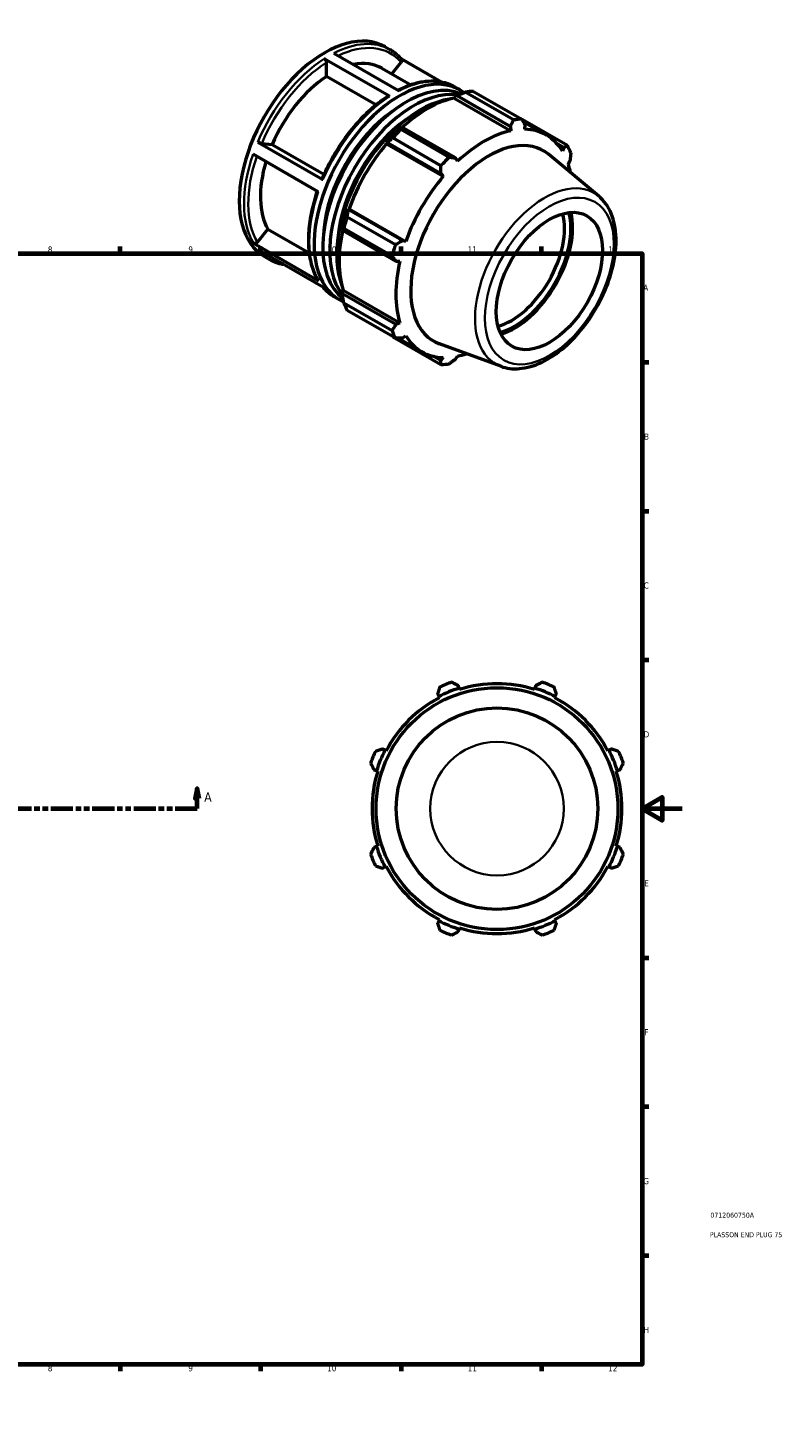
# Model space of a CAD drawing. Header units: millimetres. Extents: x -6 to 892, y -39 to 687.
# Tile 3 of 3: x 515 to 892, y 0 to 687. Entities that reach past the tile are written whole.
import ezdxf

# ---------------------------------------------------------------- set-up
doc = ezdxf.new("R2010")
doc.units = ezdxf.units.MM
doc.linetypes.add('DOUBLE_DASH_CHAIN', pattern=[1.2403, 0.6614, -0.0827, 0.1654, -0.0827, 0.1654, -0.0827])
for name, color, linetype, lineweight in [('Border (ANSI)', 7, 'Continuous', 70), ('Section Line (ANSI)', 7, 'DOUBLE_DASH_CHAIN', 70), ('Title (ISO)', 7, 'Continuous', 50), ('Visible (ANSI)', 7, 'Continuous', 50), ('Visible Narrow (ANSI)', 7, 'Continuous', 35)]:
    doc.layers.add(name, color=color, linetype=linetype, lineweight=lineweight)
doc.styles.add('Label Text (ANSI)', font='tahoma.ttf')
doc.styles.add('Note Text (ANSI)', font='tahoma.ttf')
doc.styles.add('Note Text (ISO)', font='tahoma.ttf')

# ---------------------------------------------------------------- blocks, each defined once
blk = doc.blocks.new('Borders Default Border')
at = {"layer": 'Border (ANSI)'}
for p, q in [((70.08, 574), (70.08, 577.45)), ((140.17, 574), (140.17, 577.45)), ((210.25, 574), (210.25, 577.45)), ((280.33, 574), (280.33, 577.45)), ((350.42, 574), (350.42, 577.45)), ((490.58, 574), (490.58, 577.45)), ((560.67, 574), (560.67, 577.45)), ((630.75, 574), (630.75, 577.45)), ((700.83, 574), (700.83, 577.45)), ((770.92, 574), (770.92, 577.45)), ((20, 519.75), (16.55, 519.75)), ((821, 519.75), (824.45, 519.75)), ((20, 445.5), (16.55, 445.5)), ((821, 445.5), (824.45, 445.5)), ((20, 371.25), (16.55, 371.25)), ((821, 371.25), (824.45, 371.25)), ((20, 222.75), (16.55, 222.75)), ((821, 222.75), (824.45, 222.75)), ((20, 148.5), (16.55, 148.5)), ((821, 148.5), (824.45, 148.5)), ((20, 74.25), (16.55, 74.25)), ((821, 74.25), (824.45, 74.25)), ((70.08, 20), (70.08, 16.55)), ((140.17, 20), (140.17, 16.55)), ((210.25, 20), (210.25, 16.55)), ((280.33, 20), (280.33, 16.55)), ((350.42, 20), (350.42, 16.55)), ((490.58, 20), (490.58, 16.55)), ((560.67, 20), (560.67, 16.55)), ((630.75, 20), (630.75, 16.55)), ((700.83, 20), (700.83, 16.55)), ((770.92, 20), (770.92, 16.55))]:
    blk.add_line(p, q, dxfattribs=at)
at = {"layer": 'Border (ANSI)', "flags": 128}
for points in [[(420.5, 594), (420.5, 574), (414.73, 584), (426.27, 584), (420.5, 574)], [(20, 20), (20, 574), (821, 574), (821, 20), (20, 20)], [(0, 297), (20, 297), (10, 302.77), (10, 291.23), (20, 297)], [(841, 297), (821, 297), (831, 302.77), (831, 291.23), (821, 297)], [(420.5, 0), (420.5, 20), (414.73, 10), (426.27, 10), (420.5, 20)]]:
    blk.add_lwpolyline(points, dxfattribs=at)
at = {"layer": 'Border (ANSI)', "attachment_point": 7, "style": 'Note Text (ANSI)'}
for s, insert, char_height in [('1', (34.35, 574.4), 3.05), ('2', (104.2, 574.4), 3.05), ('3', (174.26, 574.34), 3.05), ('4', (244.23, 574.4), 3.05), ('5', (314.48, 574.34), 3.05), ('6', (384.49, 574.34), 3.05), ('7', (454.6, 574.4), 3.05), ('8', (524.63, 574.33), 3.05), ('9', (594.7, 574.34), 3.05), ('10', (663.96, 574.34), 3.048), ('11', (734.04, 574.4), 3.048), ('12', (804.13, 574.4), 3.048), ('A', (16.78, 555.35), 3.05), ('A', (821.63, 555.35), 3.05), ('B', (17.15, 481.1), 3.05), ('B', (821.99, 481.1), 3.05), ('C', (16.95, 406.8), 3.05), ('C', (821.8, 406.8), 3.05), ('D', (16.96, 332.6), 3.05), ('D', (821.81, 332.6), 3.05), ('E', (17.21, 258.35), 3.05), ('E', (822.05, 258.35), 3.05), ('F', (17.29, 184.1), 3.05), ('F', (822.14, 184.1), 3.05), ('G', (16.81, 109.79), 3.05), ('G', (821.66, 109.79), 3.05), ('H', (16.97, 35.6), 3.05), ('H', (821.81, 35.6), 3.05), ('2', (104.2, 16.55), 3.05), ('12', (804.13, 16.55), 3.048), ('1', (34.35, 16.55), 3.05), ('3', (174.26, 16.49), 3.05), ('4', (244.23, 16.55), 3.05), ('5', (314.48, 16.49), 3.05), ('6', (384.49, 16.49), 3.05), ('7', (454.6, 16.55), 3.05), ('8', (524.63, 16.48), 3.05), ('9', (594.7, 16.49), 3.05), ('10', (663.96, 16.49), 3.048), ('11', (734.04, 16.55), 3.048)]:
    blk.add_mtext(s, dxfattribs=dict(at, insert=insert, char_height=char_height))
blk = doc.blocks.new('Title Blocks ISO')
at = {"layer": 'Title (ISO)', "color": 232, "true_color": 0xca0064, "style": 'Note Text (ISO)'}
for tag, p in [('PART_NUMBER_001', (34.08, 73.13)), ('DESCRIPTION_001', (33.84, 63.4))]:
    blk.add_attdef(tag, p, '', height=2.5, dxfattribs=at)
blk = doc.blocks.new('2dTransSection0')
at = {"layer": 'Section Line (ANSI)', "linetype": 'Continuous'}
for p, q in [((298.88, 307.11), (297.88, 302.11)), ((297.88, 302.11), (299.88, 302.11)), ((298.88, 302.11), (298.88, 307.11)), ((299.88, 302.11), (298.88, 307.11)), ((298.88, 297.11), (298.88, 302.11)), ((599.18, 307.11), (598.18, 302.11)), ((598.18, 302.11), (600.18, 302.11)), ((599.18, 302.11), (599.18, 307.11)), ((600.18, 302.11), (599.18, 307.11)), ((599.18, 297.11), (599.18, 302.11)), ((298.88, 297.11), (309.94, 297.11)), ((588.12, 297.11), (599.18, 297.11))]:
    blk.add_line(p, q, dxfattribs=at)
at = {"layer": 'Section Line (ANSI)', "linetype": 'DOUBLE_DASH_CHAIN', "ltscale": 16.657326}
blk.add_line((298.88, 297.11), (599.18, 297.11), dxfattribs=at)
at = {"layer": 'Section Line (ANSI)', "linetype": 'Continuous', "flags": 128}
for points in [[(299.88, 302.11), (298.88, 307.11), (297.88, 302.11), (299.88, 302.11)], [(600.18, 302.11), (599.18, 307.11), (598.18, 302.11), (600.18, 302.11)]]:
    blk.add_lwpolyline(points, dxfattribs=at)
at = {"layer": 'Section Line (ANSI)'}
for points in [[(299.88, 302.11), (298.88, 307.11), (297.88, 302.11), (299.88, 302.11)], [(600.18, 302.11), (599.18, 307.11), (598.18, 302.11), (600.18, 302.11)]]:
    blk.add_solid(points, dxfattribs=at)
at = {"layer": 'Section Line (ANSI)', "char_height": 4.57, "attachment_point": 7, "style": 'Label Text (ANSI)'}
for insert in [(291.52, 300.61), (602.65, 300.61)]:
    blk.add_mtext('A', dxfattribs=dict(at, insert=insert))

msp = doc.modelspace()

# ---------------------------------------------------------------- linework, layer by layer
at = {"layer": 'Visible (ANSI)'}
for p, q in [((667.267, 673.821), (699.794, 655.09)), ((692.798, 676.995), (695.213, 675.604)), ((695.056, 652.333), (662.529, 671.064)), ((663.59, 662.218), (663.59, 669.224)), ((691.258, 666.284), (705.663, 657.989)), ((696.153, 663.465), (700.823, 669.272)), ((720.888, 659.391), (700.829, 670.942)), ((688.274, 648.003), (663.59, 662.218)), ((727.353, 652.041), (728.586, 652.705)), ((727.74, 656.873), (730.154, 655.483)), ((728.586, 652.705), (755.322, 637.308)), ((756.922, 640.5), (732.846, 654.365)), ((736.982, 654.766), (761.058, 640.901)), ((727.211, 651.437), (727.353, 652.041)), ((727.211, 651.437), (755.469, 635.164)), ((783.744, 627.736), (761.14, 640.753)), ((761.784, 639.588), (773.315, 632.948)), ((701.233, 636.953), (700.57, 636.618)), ((700.763, 635.889), (724.838, 622.025)), ((727.969, 621.557), (701.233, 636.953)), ((755.322, 637.308), (755.469, 635.164)), ((762.565, 635.852), (762.647, 638.018)), ((629.315, 629.496), (661.841, 610.765)), ((631.295, 628.801), (636.539, 628.32)), ((636.539, 628.32), (662.342, 613.461)), ((693.399, 629.054), (693.909, 629.228)), ((693.617, 628.694), (693.399, 629.054)), ((693.617, 628.694), (721.875, 612.421)), ((693.909, 629.228), (720.645, 613.831)), ((720.702, 617.662), (696.627, 631.526)), ((778.396, 628.863), (781.988, 626.794)), ((781.988, 626.794), (781.302, 624.979)), ((659.494, 604.655), (626.967, 623.386)), ((728.971, 619.905), (727.969, 621.557)), ((799.377, 602.533), (774.308, 623.387)), ((784.241, 618.467), (785.022, 620.073)), ((720.645, 613.831), (721.875, 612.421)), ((673.94, 592.232), (698.016, 578.368)), ((674.567, 595.727), (674.46, 596.251)), ((674.46, 596.251), (674.88, 596.24)), ((701.303, 580.331), (674.567, 595.727)), ((674.88, 596.24), (703.138, 579.968)), ((629.149, 579.558), (634.393, 586.078)), ((634.393, 586.078), (654.96, 574.234)), ((671.489, 586.249), (671.533, 585.512)), ((671.533, 585.512), (698.27, 570.116)), ((696.303, 572.599), (672.227, 586.464)), ((627.169, 579.025), (659.696, 560.294)), ((703.138, 579.968), (701.303, 580.331)), ((662.086, 556.941), (629.559, 575.672)), ((632.615, 572.485), (635.029, 571.094)), ((698.27, 570.116), (700.199, 570.071)), ((667.556, 552.363), (669.97, 550.973)), ((671.489, 555.282), (671.941, 555.707)), ((671.533, 553.887), (671.489, 555.282)), ((698.27, 538.491), (671.533, 553.887)), ((671.941, 555.707), (700.199, 539.435)), ((672.227, 549.369), (696.303, 535.505)), ((698.016, 531.709), (673.94, 545.574)), ((700.199, 539.435), (698.27, 538.491)), ((696.627, 532.408), (720.702, 518.544)), ((699.356, 531.732), (711.125, 524.954)), ((701.303, 531.769), (703.138, 532.923)), ((750.513, 517.679), (719.893, 528.893)), ((720.645, 520.545), (716.961, 522.666)), ((721.875, 522.05), (720.645, 520.545)), ((727.969, 521.255), (728.971, 522.738)), ((729.706, 357.173), (729.303, 358.451)), ((729.908, 356.534), (729.706, 357.173)), ((767.583, 357.173), (767.381, 356.534)), ((767.986, 358.451), (767.583, 357.173)), ((718.945, 354.161), (719.564, 352.972)), ((719.564, 352.972), (719.873, 352.378)), ((777.416, 352.378), (777.725, 352.972)), ((777.725, 352.972), (778.344, 354.161)), ((692.781, 326.189), (691.592, 326.808)), ((693.375, 325.88), (692.781, 326.189)), ((804.508, 326.189), (803.914, 325.88)), ((805.697, 326.808), (804.508, 326.189)), ((687.301, 316.45), (688.579, 316.047)), ((688.579, 316.047), (689.218, 315.845)), ((808.071, 315.845), (808.71, 316.047)), ((808.71, 316.047), (809.988, 316.45)), ((688.579, 278.17), (687.301, 277.767)), ((689.218, 278.371), (688.579, 278.17)), ((808.71, 278.17), (808.071, 278.371)), ((809.988, 277.767), (808.71, 278.17)), ((691.592, 267.408), (692.781, 268.027)), ((692.781, 268.027), (693.375, 268.337)), ((803.914, 268.337), (804.508, 268.027)), ((804.508, 268.027), (805.697, 267.408)), ((719.564, 241.244), (718.945, 240.056)), ((719.873, 241.838), (719.564, 241.244)), ((777.725, 241.244), (777.416, 241.838)), ((778.344, 240.056), (777.725, 241.244)), ((729.303, 235.765), (729.706, 237.043)), ((729.706, 237.043), (729.908, 237.682)), ((767.381, 237.682), (767.583, 237.043)), ((767.583, 237.043), (767.986, 235.765))]:
    msp.add_line(p, q, dxfattribs=at)
for radius in [60.3, 50.25]:
    msp.add_circle((748.645, 297.108), radius, dxfattribs=at)
for radius, start, end in [(62.98, 107.5, 117.5), (67, 109.791984, 115.208016), (62.31, 72.5, 107.5), (62.98, 62.5, 72.5), (67, 64.791984, 70.208016), (62.31, 117.5, 152.5), (62.31, 27.5, 62.5), (67, 154.791984, 160.208016), (62.98, 152.5, 162.5), (62.98, 17.5, 27.5), (67, 19.791984, 25.208016), (62.31, 162.5, 197.5), (62.31, 342.5, 17.5), (62.98, 197.5, 207.5), (62.98, 332.5, 342.5), (67, 199.791984, 205.208016), (62.31, 207.5, 242.5), (62.31, 297.5, 332.5), (67, 334.791984, 340.208016), (62.98, 242.5, 252.5), (62.98, 287.5, 297.5), (67, 244.791984, 250.208016), (62.31, 252.5, 287.5), (67, 289.791984, 295.208016)]:
    msp.add_arc((748.645, 297.108), radius, start, end, dxfattribs=at)
for centre, major_axis, start_param, end_param in [((662.707, 624.74), (30.092, 52.255), 0, 3.1415927), ((666.182, 622.739), (25.076, 43.546), 0, 0.4696912), ((666.182, 622.739), (-25.076, -43.546), 3.9980676, 4.9118302), ((700.062, 603.228), (30.092, 52.255), 6.2124405, 9.4943563), ((703.537, 601.227), (29.49, 51.21), 0.0741049, 3.066129), ((707.012, 599.226), (29.49, 51.21), 0.2240482, 2.9158717), ((716.804, 593.587), (33.435, 58.061), 0.3435016, 0.4380292), ((710.487, 597.225), (-29.49, -51.21), 3.5723552, 5.8524228), ((713.962, 595.224), (31.095, 53.997), 0.4780318, 1.0719493), ((700.062, 603.228), (-26.748, -46.449), 4.0172031, 5.4075749), ((707.012, 599.226), (-26.748, -46.449), 4.0172031, 5.4075749), ((740.88, 579.723), (33.435, 58.061), 0.3435016, 0.4380292), ((713.962, 595.224), (-31.429, -54.577), 4.2304897, 4.4050227), ((716.804, 593.587), (33.435, 58.061), 1.1288997, 1.2234273), ((742.22, 578.951), (-31.095, -53.997), 3.6196245, 4.2304897), ((742.22, 578.951), (31.095, 53.997), 5.975819, 6.5866842), ((713.962, 595.224), (31.095, 53.997), 1.26343, 1.8742952), ((744.367, 577.714), (27.344, 47.483), 6.1834507, 9.5245126), ((740.88, 579.723), (33.435, 58.061), 5.8412887, 5.9358163), ((666.182, 622.739), (-25.076, -43.546), 5.1003126, 5.9590278), ((740.88, 579.723), (-33.435, -58.061), 4.2704924, 4.36502), ((742.22, 578.951), (31.095, 53.997), 5.701765, 5.8012861), ((742.22, 578.951), (-31.095, -53.997), 4.4050227, 5.0158879), ((713.962, 595.224), (-31.429, -54.577), 5.0158879, 5.1904208), ((716.804, 593.587), (33.435, 58.061), 1.9142979, 2.0088255), ((755.807, 571.127), (-18.714, -32.497), 0.5291208, 2.6124719), ((757.398, 570.21), (19.837, 34.447), 3.6643756, 5.7604024), ((757.398, 570.21), (20.437, 35.489), 3.6870487, 5.7377292), ((713.962, 595.224), (31.095, 53.997), 2.0656152, 2.6596934), ((740.88, 579.723), (-33.435, -58.061), 5.0558906, 5.1504181), ((742.22, 578.951), (-31.095, -53.997), 5.1904208, 5.8012861), ((716.804, 593.587), (-33.435, -58.061), 5.8412887, 5.9358163), ((740.88, 579.723), (-33.435, -58.061), 5.8412887, 5.9358163), ((742.22, 578.951), (-31.095, -53.997), 5.975819, 6.5866842), ((742.22, 578.951), (31.095, 53.997), 3.6196245, 3.7230129), ((740.88, 579.723), (-33.435, -58.061), 0.3435016, 0.4380292)]:
    msp.add_ellipse(centre, major_axis=major_axis, ratio=0.5780931, start_param=start_param, end_param=end_param, dxfattribs=at)
msp.add_ellipse((774.773, 560.205), major_axis=(-18.714, -32.497), ratio=0.5780931, dxfattribs=at)
for points, knots in [([(700.938, 670.816), (700.606, 671.204), (700.265, 671.579), (699.56, 672.303), (699.197, 672.651), (698.452, 673.319), (698.07, 673.639), (697.285, 674.251), (696.883, 674.542), (696.061, 675.095), (695.641, 675.357), (695.213, 675.604)], [5.29687112, 5.29687112, 5.29687112, 5.29687112, 5.33744107, 5.33744107, 5.37801101, 5.37801101, 5.41858096, 5.41858096, 5.45915091, 5.45915091, 5.49972085, 5.49972085, 5.49972085, 5.49972085]), ([(662.529, 671.064), (662.66, 670.988), (662.814, 670.864), (663.056, 670.609), (663.186, 670.433), (663.371, 670.112), (663.459, 669.91), (663.559, 669.572), (663.59, 669.376), (663.59, 669.224)], [0, 0, 0, 0, 0.05550276, 0.05550276, 0.11105806, 0.11105806, 0.16667868, 0.16667868, 0.22235629, 0.22235629, 0.22235629, 0.22235629]), ([(700.937, 670.815), (700.968, 670.78), (700.995, 670.743), (701.096, 670.583), (701.151, 670.413), (701.176, 670.107), (701.149, 669.916), (701.04, 669.597), (700.937, 669.413), (700.823, 669.272)], [0.03891128, 0.03891128, 0.03891128, 0.03891128, 0.05550276, 0.05550276, 0.11105806, 0.11105806, 0.16667868, 0.16667868, 0.22235629, 0.22235629, 0.22235629, 0.22235629]), ([(727.74, 656.873), (726.191, 657.765), (724.529, 658.46), (721.028, 659.438), (719.191, 659.722), (715.39, 659.879), (713.427, 659.753), (709.418, 659.104), (707.373, 658.581), (703.342, 657.191), (701.358, 656.342), (699.373, 655.332)], [5.49972085, 5.49972085, 5.49972085, 5.49972085, 5.646276, 5.646276, 5.79283115, 5.79283115, 5.93938629, 5.93938629, 6.08594144, 6.08594144, 6.22529682, 6.22529682, 6.22529682, 6.22529682]), ([(694.286, 652.392), (691.635, 650.678), (689.007, 648.69), (683.884, 644.237), (681.388, 641.773), (676.609, 636.452), (674.327, 633.595), (670.051, 627.587), (668.058, 624.435), (664.429, 617.943), (662.793, 614.603), (661.363, 611.225)], [0.06130229, 0.06130229, 0.06130229, 0.06130229, 0.24830775, 0.24830775, 0.43531322, 0.43531322, 0.62231869, 0.62231869, 0.80932415, 0.80932415, 0.99632962, 0.99632962, 0.99632962, 0.99632962]), ([(694.286, 652.392), (694.293, 652.397), (694.299, 652.401), (694.399, 652.459), (694.529, 652.485), (694.771, 652.461), (694.925, 652.408), (695.056, 652.333)], [0.77432489, 0.77432489, 0.77432489, 0.77432489, 0.77838594, 0.77838594, 0.83394124, 0.83394124, 0.88944399, 0.88944399, 0.88944399, 0.88944399]), ([(631.295, 628.801), (631.181, 628.811), (631.017, 628.841), (630.707, 628.918), (630.506, 628.979), (630.161, 629.1), (629.955, 629.182), (629.626, 629.33), (629.445, 629.421), (629.315, 629.496)], [0.66688129, 0.66688129, 0.66688129, 0.66688129, 0.72251427, 0.72251427, 0.77810825, 0.77810825, 0.8336575, 0.8336575, 0.88917076, 0.88917076, 0.88917076, 0.88917076]), ([(661.841, 610.765), (661.711, 610.84), (661.583, 610.927), (661.428, 611.058), (661.373, 611.126), (661.356, 611.191), (661.357, 611.209), (661.364, 611.224)], [0, 0, 0, 0, 0.05551326, 0.05551326, 0.11106251, 0.11106251, 0.13368902, 0.13368902, 0.13368902, 0.13368902]), ([(658.963, 604.961), (657.811, 601.608), (656.874, 598.252), (655.449, 591.595), (654.968, 588.295), (654.502, 581.913), (654.515, 578.829), (655.044, 572.98), (655.559, 570.215), (657.086, 565.093), (658.098, 562.738), (659.348, 560.633)], [1.1113746, 1.1113746, 1.1113746, 1.1113746, 1.29569944, 1.29569944, 1.48276108, 1.48276108, 1.66982273, 1.66982273, 1.85688437, 1.85688437, 2.04394601, 2.04394601, 2.04394601, 2.04394601]), ([(750.513, 517.679), (753.424, 516.612), (756.616, 516.245), (763.49, 516.833), (767.197, 517.918), (774.764, 521.495), (778.625, 524.075), (785.977, 530.412), (789.466, 534.174), (795.726, 542.468), (798.5, 546.995), (803.083, 556.385), (804.893, 561.246), (807.365, 570.866), (808.023, 575.623), (808.052, 584.591), (807.423, 588.805), (804.823, 596.113), (802.892, 599.252), (800.028, 601.973), (799.707, 602.259), (799.377, 602.533)], [2.4578628, 2.4578628, 2.4578628, 2.4578628, 2.7404918, 2.7404918, 3.0526263, 3.0526263, 3.3841899, 3.3841899, 3.7164961, 3.7164961, 4.0468309, 4.0468309, 4.3768754, 4.3768754, 4.7085295, 4.7085295, 5.0413318, 5.0413318, 5.3608741, 5.3608741, 5.3999862, 5.3999862, 5.3999862, 5.3999862]), ([(629.149, 579.558), (629.036, 579.416), (628.871, 579.268), (628.561, 579.065), (628.361, 578.974), (628.015, 578.881), (627.809, 578.863), (627.48, 578.894), (627.3, 578.949), (627.169, 579.025)], [0.66688129, 0.66688129, 0.66688129, 0.66688129, 0.72251427, 0.72251427, 0.77810825, 0.77810825, 0.8336575, 0.8336575, 0.88917076, 0.88917076, 0.88917076, 0.88917076]), ([(635.029, 571.094), (636.578, 570.202), (638.24, 569.508), (640.61, 568.846), (641.24, 568.698), (641.881, 568.577)], [2.3581282, 2.3581282, 2.3581282, 2.3581282, 2.50468335, 2.50468335, 2.55655788, 2.55655788, 2.55655788, 2.55655788]), ([(659.696, 560.294), (659.565, 560.369), (659.437, 560.491), (659.356, 560.621), (659.352, 560.627), (659.348, 560.633)], [0, 0, 0, 0, 0.055513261, 0.055513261, 0.058311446, 0.058311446, 0.058311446, 0.058311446]), ([(661.94, 557.025), (662.237, 556.682), (662.543, 556.349), (663.209, 555.665), (663.571, 555.317), (664.317, 554.649), (664.699, 554.329), (665.484, 553.717), (665.885, 553.426), (666.707, 552.872), (667.127, 552.61), (667.556, 552.363)], [2.15969851, 2.15969851, 2.15969851, 2.15969851, 2.19584841, 2.19584841, 2.23641836, 2.23641836, 2.27698831, 2.27698831, 2.31755825, 2.31755825, 2.3581282, 2.3581282, 2.3581282, 2.3581282])]:
    msp.add_open_spline(points, degree=3, knots=knots, dxfattribs=at)
for points, weights in [([(728.586, 652.705), (730.654, 653.528), (732.846, 654.365)], [1.00431469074, 1.00817696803, 1.0112279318]), ([(755.322, 637.308), (756.113, 638.867), (756.922, 640.5)], [1.00365645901, 1.00223572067, 1]), ([(761.058, 640.901), (761.876, 639.426), (762.647, 638.018)], [1, 1.00223572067, 1.00365645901]), ([(700.763, 635.889), (700.984, 636.443), (701.233, 636.953)], [1.0112279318, 1.00817696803, 1.00431469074]), ([(693.909, 629.228), (695.221, 630.364), (696.627, 631.526)], [1.00431469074, 1.00817696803, 1.0112279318]), ([(781.988, 626.794), (782.856, 627.251), (783.744, 627.736)], [1.00365645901, 1.00223572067, 1]), ([(724.838, 622.025), (726.443, 621.782), (727.969, 621.557)], [1, 1.00223572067, 1.00365645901]), ([(785.458, 623.94), (785.243, 621.963), (785.022, 620.073)], [1, 1.00223572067, 1.00365645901]), ([(720.645, 613.831), (720.681, 615.703), (720.702, 617.662)], [1.00365645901, 1.00223572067, 1]), ([(673.94, 592.232), (674.241, 594.026), (674.567, 595.727)], [1.0112279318, 1.00817696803, 1.00431469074]), ([(671.533, 585.512), (671.854, 585.989), (672.227, 586.464)], [1.00431469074, 1.00817696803, 1.0112279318]), ([(698.016, 578.368), (699.701, 579.365), (701.303, 580.331)], [1, 1.00223572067, 1.00365645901]), ([(698.27, 570.116), (697.314, 571.328), (696.303, 572.599)], [1.00365645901, 1.00223572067, 1]), ([(672.227, 549.369), (671.854, 551.685), (671.533, 553.887)], [1.0112279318, 1.00817696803, 1.00431469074]), ([(696.303, 535.505), (697.314, 537.024), (698.27, 538.491)], [1, 1.00223572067, 1.00365645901]), ([(696.627, 532.408), (696.556, 532.5), (696.485, 532.591)], [1.0112279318, 1.01107351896, 1.01091702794]), ([(701.303, 531.769), (699.701, 531.736), (698.016, 531.709)], [1.00365645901, 1.00223572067, 1]), ([(720.702, 518.544), (720.681, 519.56), (720.645, 520.545)], [1, 1.00223572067, 1.00365645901]), ([(727.969, 521.255), (726.443, 520.119), (724.838, 518.945)], [1.00365645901, 1.00223572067, 1]), ([(720.109, 357.728), (719.515, 355.908), (718.945, 354.161)], [1.0112279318, 1.00817696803, 1.00431469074]), ([(729.303, 358.451), (727.665, 359.283), (725.958, 360.15)], [1.00431469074, 1.00817696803, 1.0112279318]), ([(771.331, 360.15), (769.624, 359.283), (767.986, 358.451)], [1.0112279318, 1.00817696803, 1.00431469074]), ([(778.344, 354.161), (777.774, 355.908), (777.18, 357.728)], [1.00431469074, 1.00817696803, 1.0112279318]), ([(691.592, 326.808), (689.845, 326.238), (688.025, 325.644)], [1.00431469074, 1.00817696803, 1.0112279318]), ([(809.264, 325.644), (807.444, 326.238), (805.697, 326.808)], [1.0112279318, 1.00817696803, 1.00431469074]), ([(685.602, 319.795), (686.469, 318.088), (687.301, 316.45)], [1.0112279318, 1.00817696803, 1.00431469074]), ([(809.988, 316.45), (810.82, 318.088), (811.687, 319.795)], [1.00431469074, 1.00817696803, 1.0112279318]), ([(687.301, 277.767), (686.469, 276.128), (685.602, 274.422)], [1.00431469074, 1.00817696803, 1.0112279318]), ([(811.687, 274.422), (810.82, 276.128), (809.988, 277.767)], [1.0112279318, 1.00817696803, 1.00431469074]), ([(688.025, 268.572), (689.845, 267.979), (691.592, 267.408)], [1.0112279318, 1.00817696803, 1.00431469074]), ([(805.697, 267.408), (807.444, 267.979), (809.264, 268.572)], [1.00431469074, 1.00817696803, 1.0112279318]), ([(718.945, 240.056), (719.515, 238.309), (720.109, 236.489)], [1.00431469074, 1.00817696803, 1.0112279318]), ([(725.958, 234.066), (727.665, 234.933), (729.303, 235.765)], [1.0112279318, 1.00817696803, 1.00431469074]), ([(767.986, 235.765), (769.624, 234.933), (771.331, 234.066)], [1.00431469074, 1.00817696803, 1.0112279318]), ([(777.18, 236.489), (777.774, 238.309), (778.344, 240.056)], [1.0112279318, 1.00817696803, 1.00431469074])]:
    msp.add_rational_spline(points, weights, degree=2, dxfattribs=at)
at = {"layer": 'Visible Narrow (ANSI)'}
msp.add_circle((748.645, 297.108), 33.273, dxfattribs=at)
for centre, major_axis, start_param, end_param in [((665.121, 623.349), (30.092, 52.255), 0, 0.7331201), ((666.182, 622.739), (29.343, 50.955), 6.0818314, 6.9875139), ((665.121, 623.349), (-30.092, -52.255), 3.9858827, 4.9219103), ((666.182, 622.739), (29.343, 50.955), 0.8458437, 1.7790323), ((697.648, 604.618), (30.092, 52.255), 0, 0.7331201), ((697.648, 604.618), (30.092, 52.255), 0.84429, 1.7803177), ((665.121, 623.349), (-30.092, -52.255), 5.0330802, 5.9691079), ((666.182, 622.739), (-29.343, -50.955), 5.0415656, 5.9678225), ((697.648, 604.618), (-30.092, -52.255), 5.0330802, 5.9691079), ((772.49, 561.519), (24.554, 42.639), 6.1834507, 9.5245126), ((665.121, 623.349), (-30.092, -52.255), 6.0802778, 6.2831853), ((697.648, 604.618), (-30.092, -52.255), 6.0802778, 6.2831853)]:
    msp.add_ellipse(centre, major_axis=major_axis, ratio=0.5780931, start_param=start_param, end_param=end_param, dxfattribs=at)
msp.add_ellipse((774.773, 560.205), major_axis=(-22.701, -39.421), ratio=0.5780931, dxfattribs=at)

# ---------------------------------------------------------------- block references
msp.add_blockref('Borders Default Border', (0, 0))
msp.add_blockref('Title Blocks ISO', (821, 20)).add_auto_attribs({'PART_NUMBER_001': '0712060750A', 'DESCRIPTION_001': 'PLASSON END PLUG 75'})
at = {"layer": 'Section Line (ANSI)'}
msp.add_blockref('2dTransSection0', (0, 0), dxfattribs=at)

doc.saveas('drawing.dxf')
